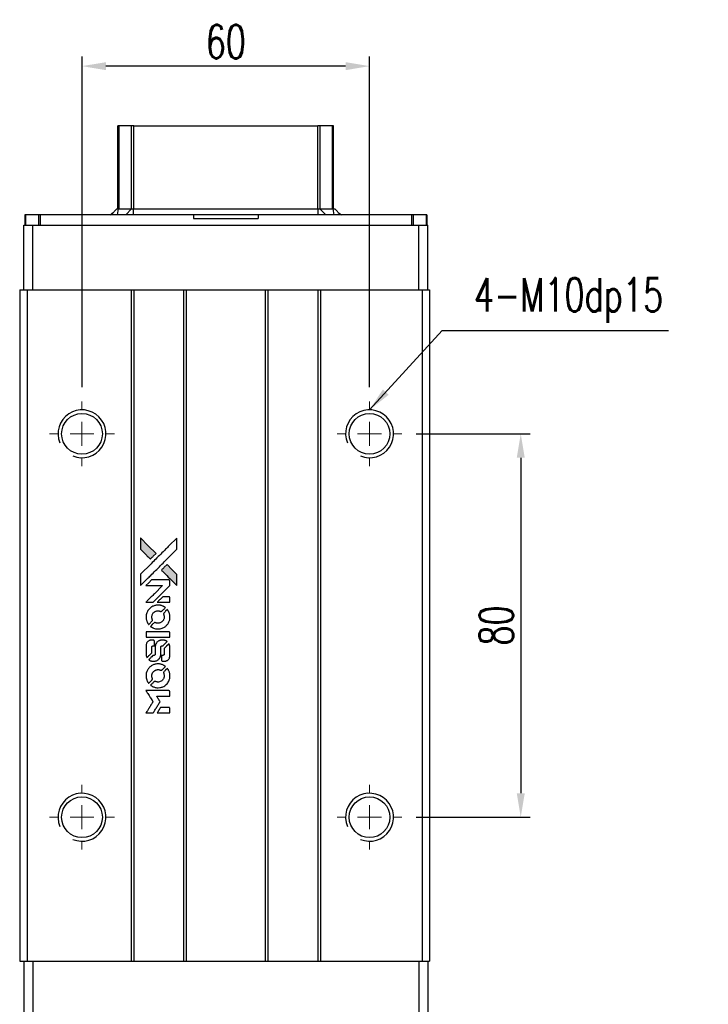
# Model space of a CAD drawing. Header units: millimetres. Extents: x 4 to 542, y 592 to 1051.
# Tile 2 of 3: x 48 to 191, y 845 to 1051. Entities that reach past the tile are written whole.
import ezdxf

# ---------------------------------------------------------------- set-up
doc = ezdxf.new("R2010")
doc.units = ezdxf.units.MM
doc.header["$PDSIZE"] = -1
doc.layers.add('DIM', color=4, linetype='Continuous')
doc.styles.add('DIM-7', font='SIMPLEX.shx', dxfattribs={"width": 0.7, "bigfont": 'chineset.shx'})
doc.dimstyles.new('CNS', dxfattribs={"dimtxt": 3.5, "dimasz": 2.5, "dimexe": 1, "dimexo": 1.5, "dimgap": 0.09, "dimtad": 0, "dimdsep": 46, "dimtxsty": 'DIM-7', "dimcen": 0.09, "dimclrd": 1, "dimclre": 1, "dimclrt": 4, "dimadec": 0, "dimazin": 0, "dimtfac": 1, "dimtix": 1, "dimtmove": 2, "dimatfit": 3, "dimfxl": 1, "dimtvp": 0.971429, "dimtolj": 1, "dimarcsym": 0})

# ---------------------------------------------------------------- blocks, each defined once
blk = doc.blocks.new('SW_CENTERMARKSYMBOL_3')
at = {"color": 0, "linetype": 'Continuous', "lineweight": 18}
for p, q in [((0, 5), (0, 6.75)), ((0, 0), (0, 2.5)), ((-5, 0), (-6.75, 0)), ((0, 0), (-2.5, 0)), ((0, 0), (0, -2.5)), ((0, 0), (2.5, 0)), ((5, 0), (6.75, 0)), ((0, -5), (0, -6.75))]:
    blk.add_line(p, q, dxfattribs=at)
blk = doc.blocks.new('SW_CENTERMARKSYMBOL_4')
at = {"color": 0, "linetype": 'Continuous', "lineweight": 18}
for p, q in [((0, 5), (0, 6.75)), ((0, 0), (0, 2.5)), ((-5, 0), (-6.75, 0)), ((0, 0), (-2.5, 0)), ((0, 0), (0, -2.5)), ((0, 0), (2.5, 0)), ((5, 0), (6.75, 0)), ((0, -5), (0, -6.75))]:
    blk.add_line(p, q, dxfattribs=at)
blk = doc.blocks.new('SW_CENTERMARKSYMBOL_5')
at = {"color": 0, "linetype": 'Continuous', "lineweight": 18}
for p, q in [((0, 5), (0, 6.75)), ((0, 0), (0, 2.5)), ((-5, 0), (-6.75, 0)), ((0, 0), (-2.5, 0)), ((0, 0), (0, -2.5)), ((0, 0), (2.5, 0)), ((5, 0), (6.75, 0)), ((0, -5), (0, -6.75))]:
    blk.add_line(p, q, dxfattribs=at)
blk = doc.blocks.new('SW_CENTERMARKSYMBOL_6')
at = {"color": 0, "linetype": 'Continuous', "lineweight": 18}
for p, q in [((0, 5), (0, 6.75)), ((0, 0), (0, 2.5)), ((-5, 0), (-6.75, 0)), ((0, 0), (-2.5, 0)), ((0, 0), (0, -2.5)), ((0, 0), (2.5, 0)), ((5, 0), (6.75, 0)), ((0, -5), (0, -6.75))]:
    blk.add_line(p, q, dxfattribs=at)
blk = doc.blocks.new('LOGO2')
at = {"linetype": 'Continuous'}
h = blk.add_hatch(color=22, dxfattribs=at)
h.dxf.hatch_style = 1
h.paths.add_polyline_path([(583.53, 1429.73), (583.53, 1428.55), (583.53, 1427.37), (584.56, 1426.35, 0.000288), (584.95, 1425.96, 0.000479), (585.28, 1425.63, 0.000013), (585.58, 1425.34, 0.197177), (585.59, 1425.34, 0.197497), (585.59, 1425.34, 0.00004), (585.76, 1425.51, 0.000834), (585.95, 1425.7, 0.000506), (586.18, 1425.92), (586.76, 1426.5), (585.15, 1428.12)])
h.paths.add_polyline_path([(589.06, 1424.2), (588.47, 1423.62, 0.000476), (588.25, 1423.39, 0.000789), (588.06, 1423.2, 0.000035), (587.89, 1423.03, 0.19758), (587.89, 1423.03, 0.198396), (587.89, 1423.02, 0.000019), (588.12, 1422.79, 0.000582), (588.38, 1422.53, 0.000351), (588.68, 1422.23, 0.000108), (589.98, 1420.93, 0.000692), (590.64, 1420.28, 0.000077), (591.09, 1419.83, 0.197527), (591.11, 1419.82, 0.410181), (591.12, 1419.83, 0.000493), (591.12, 1420.07, 0.002424), (591.12, 1420.41, 0.000529), (591.12, 1420.98), (591.12, 1422.14), (590.09, 1423.17)])
at = {"color": 22}
for points in [[(584.56, 1426.35, 0.000288), (584.95, 1425.96, 0.000479), (585.28, 1425.63, 0.000013), (585.58, 1425.34, 0.197177), (585.59, 1425.34, 0.197497), (585.59, 1425.34, 0.00004), (585.76, 1425.51, 0.000836), (585.95, 1425.7, 0.000505), (586.18, 1425.92), (586.76, 1426.5), (585.15, 1428.12), (583.53, 1429.73), (583.53, 1428.55), (583.53, 1427.37)], [(584.95, 1421.21, -0.000056), (585.66, 1421.92, -0.000021), (586.65, 1422.91, -0.000021), (587.73, 1423.99, -0.000025), (588.75, 1425), (591.12, 1427.37), (591.12, 1428.54), (591.12, 1429.72), (589.52, 1428.13, 0.000274), (588.76, 1427.37, 0.000123), (587.75, 1426.37, 0.000121), (586.69, 1425.31, 0.000165), (585.73, 1424.35), (583.53, 1422.16), (583.53, 1420.98), (583.53, 1419.8)], [(588.68, 1422.23, 0.000108), (589.98, 1420.93, 0.000692), (590.64, 1420.28, 0.000077), (591.09, 1419.83, 0.197527), (591.11, 1419.82, 0.410182), (591.12, 1419.83, 0.000493), (591.12, 1420.07, 0.002424), (591.12, 1420.41, 0.000529), (591.12, 1420.98), (591.12, 1422.14), (590.09, 1423.17), (589.06, 1424.2), (588.47, 1423.62, 0.000476), (588.25, 1423.39, 0.000789), (588.06, 1423.2, 0.000035), (587.89, 1423.03, 0.19758), (587.89, 1423.03, 0.198396), (587.89, 1423.02, 0.000019), (588.12, 1422.79, 0.000582), (588.38, 1422.53, 0.000351)], [(585.41, 1416.31), (586.17, 1416.31), (587.91, 1418.06), (589.66, 1419.81), (589.66, 1420.29, 0.0008), (589.66, 1420.61, 0.010795), (589.65, 1420.72, 0.030495), (589.64, 1420.78, 0.080372), (589.63, 1420.83, 0.03816), (589.6, 1420.87, 0.041799), (589.57, 1420.91, 0.042486), (589.53, 1420.93, 0.042078), (589.49, 1420.96, 0.099276), (589.43, 1420.97, 0.003302), (589.19, 1420.97, 0.002586), (588.77, 1420.98, 0.000204), (587.64, 1420.97), (585.83, 1420.97), (585.25, 1420.39), (584.66, 1419.81), (586.4, 1419.8), (588.14, 1419.79), (586.42, 1418.08, 0.000253), (585.76, 1417.42, 0.000412), (585.2, 1416.87, 0.000041), (584.7, 1416.36, 0.041338), (584.68, 1416.34), (584.66, 1416.31)], [(588.34, 1416.31), (589.66, 1416.31), (589.66, 1416.8), (589.65, 1417.29), (589.62, 1417.35, 0.03146), (589.6, 1417.37, 0.026444), (589.58, 1417.4, 0.026444), (589.55, 1417.42, 0.031457), (589.53, 1417.44), (589.47, 1417.47), (588.82, 1417.48), (588.17, 1417.48), (587.6, 1416.9, 0.000745), (587.38, 1416.68, 0.001228), (587.19, 1416.49, 0.000087), (587.03, 1416.32, 0.195134), (587.03, 1416.32, 0.412117), (587.03, 1416.31, 0.000048), (587.41, 1416.31, 0.00109), (587.84, 1416.31, 0.000653)], [(584.7, 1412.97, 0.023681), (584.73, 1412.76, 0.022402), (584.78, 1412.55, 0.021929), (584.85, 1412.35, 0.020503), (584.94, 1412.15, 0.013745), (585, 1412.03, 0.009767), (585.07, 1411.9, 0.009658), (585.15, 1411.79, 0.027804), (585.21, 1411.71), (585.23, 1411.69), (585.59, 1412.05, 0.002053), (585.77, 1412.23, 0.006738), (585.88, 1412.35, 0.007826), (585.96, 1412.43, 0.063909), (585.99, 1412.47, 0.061532), (586.01, 1412.54, 0.068674), (586.02, 1412.6, 0.052072), (586, 1412.68, 0.019648), (585.97, 1412.79, -0.018366), (585.93, 1412.92, -0.0288), (585.9, 1413.04, -0.029061), (585.89, 1413.16, -0.019155), (585.89, 1413.29, -0.053809), (585.94, 1413.58, -0.058833), (586.04, 1413.85, -0.058566), (586.2, 1414.09, -0.052525), (586.42, 1414.29, -0.044733), (586.61, 1414.4, -0.040573), (586.82, 1414.49, -0.041123), (587.04, 1414.53, -0.04951), (587.25, 1414.54, -0.017369), (587.34, 1414.53, -0.024255), (587.43, 1414.51, -0.023787), (587.52, 1414.49, -0.015798), (587.61, 1414.45, 0.010631), (587.67, 1414.43, 0.033653), (587.71, 1414.42, 0.037806), (587.76, 1414.41, 0.016307), (587.81, 1414.41, 0.068179), (587.92, 1414.43, 0.095747), (588, 1414.47, 0.033418), (588.11, 1414.57, 0.002133), (588.42, 1414.88, 0.001452), (588.59, 1415.06, 0.012393), (588.67, 1415.14, 0.020479), (588.71, 1415.19, 0.344362), (588.71, 1415.21, 0.074287), (588.66, 1415.25, 0.005454), (588.53, 1415.34, 0.008391), (588.39, 1415.42, 0.017097), (588.27, 1415.48, 0.027375), (588.04, 1415.58, 0.02835), (587.8, 1415.66, 0.027723), (587.54, 1415.7, 0.023913), (587.27, 1415.72, 0.027047), (586.94, 1415.72, 0.031685), (586.64, 1415.67, 0.032425), (586.35, 1415.59, 0.031013), (586.07, 1415.47, 0.037914), (585.73, 1415.27, 0.040153), (585.44, 1415.03, 0.039834), (585.18, 1414.74, 0.036173), (584.97, 1414.4, 0.040752), (584.83, 1414.08, 0.035885), (584.73, 1413.71, 0.035491), (584.68, 1413.34, 0.037615)], [(585.71, 1411.22, 0.018008), (585.82, 1411.15, 0.009842), (585.95, 1411.07, 0.009807), (586.1, 1411, 0.015716), (586.22, 1410.94, 0.048467), (586.66, 1410.8, 0.045841), (587.14, 1410.75, 0.046006), (587.61, 1410.78, 0.049638), (588.06, 1410.9, 0.064819), (588.64, 1411.2, 0.06695), (589.11, 1411.65, 0.066691), (589.45, 1412.2, 0.063505), (589.65, 1412.83, 0.03135), (589.66, 1413, 0.010439), (589.67, 1413.24, 0.010391), (589.66, 1413.47, 0.032408), (589.64, 1413.63, 0.015696), (589.61, 1413.82, 0.018095), (589.56, 1414, 0.018551), (589.5, 1414.17, 0.018352), (589.42, 1414.33, 0.015568), (589.37, 1414.44, 0.009832), (589.29, 1414.56, 0.009795), (589.22, 1414.68, 0.023727), (589.16, 1414.76), (589.13, 1414.79), (588.77, 1414.43, 0.001528), (588.57, 1414.23, 0.010022), (588.47, 1414.12, 0.019586), (588.41, 1414.06, 0.061865), (588.38, 1414.01, 0.055054), (588.35, 1413.93, 0.061607), (588.35, 1413.85, 0.048725), (588.36, 1413.76, 0.020221), (588.39, 1413.64, -0.017722), (588.43, 1413.52, -0.02685), (588.45, 1413.4, -0.02759), (588.46, 1413.29, -0.020233), (588.46, 1413.17, -0.04793), (588.43, 1412.93, -0.048386), (588.35, 1412.7, -0.047866), (588.22, 1412.49, -0.044964), (588.06, 1412.3, -0.04333), (587.87, 1412.15, -0.050921), (587.66, 1412.03, -0.051473), (587.43, 1411.97, -0.0459), (587.19, 1411.94, -0.019014), (587.07, 1411.95, -0.024114), (586.96, 1411.96, -0.025081), (586.86, 1411.99, -0.023892), (586.76, 1412.02, 0.008624), (586.68, 1412.05, 0.026486), (586.62, 1412.06, 0.035074), (586.58, 1412.07, 0.02756), (586.52, 1412.07, 0.087163), (586.44, 1412.06, 0.073291), (586.36, 1412.01, 0.028074), (586.25, 1411.91, 0.002594), (585.99, 1411.66), (585.62, 1411.29)], [(587.17, 1409), (589.65, 1409), (589.65, 1409.49), (589.65, 1409.98), (589.63, 1410.04, 0.071429), (589.59, 1410.08, 0.054799), (589.54, 1410.13, 0.053585), (589.48, 1410.16, 0.060698), (589.42, 1410.17, 0.033975), (589.32, 1410.18), (588.05, 1410.18, 0.000726), (586.82, 1410.18, 0.001084), (585.74, 1410.17), (584.68, 1410.17), (584.68, 1409.58), (584.68, 1409)], [(584.69, 1405.36, 0.018538), (584.7, 1405.28, 0.010695), (584.72, 1405.2, 0.01068), (584.74, 1405.11, 0.017678), (584.76, 1405.03, 0.013849), (584.79, 1404.95, 0.011814), (584.83, 1404.86, 0.004513), (584.86, 1404.78, 0.290035), (584.88, 1404.77, 0.196418), (584.88, 1404.78, 0.000124), (585.03, 1404.92, 0.001477), (585.19, 1405.08, 0.000898), (585.38, 1405.27), (585.88, 1405.77), (585.88, 1406.39, -0.001471), (585.88, 1406.86, -0.028714), (585.89, 1407, -0.097073), (585.92, 1407.08, -0.084199), (585.98, 1407.15, -0.042698), (586.02, 1407.18, -0.053912), (586.07, 1407.21, -0.051004), (586.12, 1407.22, -0.032967), (586.18, 1407.22, 0.00807), (586.21, 1407.22, 0.003023), (586.26, 1407.22, 0.002994), (586.31, 1407.23, 0.003629), (586.35, 1407.23), (586.46, 1407.24), (586.46, 1407.71, 0.001618), (586.46, 1407.94, 0.005206), (586.45, 1408.09, 0.00535), (586.45, 1408.19, 0.060675), (586.44, 1408.24, 0.048484), (586.43, 1408.26, 0.02389), (586.42, 1408.29, 0.022812), (586.4, 1408.31, 0.02462), (586.38, 1408.34, 0.061781), (586.32, 1408.39, 0.080179), (586.25, 1408.41, 0.048561), (586.16, 1408.43, 0.010021), (585.99, 1408.43, 0.016602), (585.77, 1408.42, 0.031409), (585.6, 1408.4, 0.036474), (585.44, 1408.36, 0.03439), (585.29, 1408.29, 0.065928), (585.06, 1408.13, 0.069066), (584.88, 1407.91, 0.065697), (584.75, 1407.64, 0.051559), (584.69, 1407.33, 0.020904), (584.69, 1407.16, 0.000451), (584.68, 1406.34, 0.000419), (584.68, 1405.52, 0.022759)], [(585.33, 1404.27, 0.023289), (585.45, 1404.2, 0.026845), (585.57, 1404.13, 0.026047), (585.7, 1404.09, 0.019751), (585.85, 1404.04, 0.013249), (585.93, 1404.03, 0.025169), (586, 1404.02, 0.016532), (586.08, 1404.01, 0.002937), (586.24, 1404.01, 0.003317), (586.38, 1404.01, 0.011808), (586.47, 1404.02, 0.01777), (586.53, 1404.02, 0.021476), (586.6, 1404.03, 0.04325), (586.86, 1404.12, 0.045753), (587.1, 1404.24, 0.04649), (587.31, 1404.41, 0.047672), (587.49, 1404.61, 0.025315), (587.54, 1404.69, 0.015208), (587.6, 1404.8, 0.01512), (587.65, 1404.91, 0.022488), (587.69, 1405.01, 0.027857), (587.73, 1405.17, 0.034138), (587.75, 1405.32, 0.014286), (587.76, 1405.55, 0.00124), (587.76, 1406.13, -0.00103), (587.76, 1406.49, -0.002552), (587.76, 1406.75, -0.001594), (587.76, 1406.95, -0.047676), (587.77, 1407, -0.085307), (587.8, 1407.09, -0.097789), (587.87, 1407.15, -0.085947), (587.95, 1407.2, -0.051339), (588.07, 1407.22, 0.014634), (588.11, 1407.22, 0.015028), (588.15, 1407.23, 0.014927), (588.18, 1407.24, 0.059415), (588.2, 1407.24, 0.070595), (588.24, 1407.27, 0.00028), (588.66, 1407.69, 0.000111), (589.08, 1408.11, 0.200239), (589.09, 1408.13, 0.268906), (589.09, 1408.14, 0.001866), (588.98, 1408.2, 0.007532), (588.88, 1408.25, 0.017818), (588.81, 1408.29, 0.013256), (588.72, 1408.32, 0.011636), (588.63, 1408.35, 0.011528), (588.54, 1408.38, 0.012303), (588.45, 1408.4, 0.0423), (588.31, 1408.42, 0.013657), (588.1, 1408.42, 0.013857), (587.89, 1408.42, 0.037428), (587.74, 1408.4, 0.014927), (587.64, 1408.37, 0.0122), (587.53, 1408.34, 0.012518), (587.43, 1408.3, 0.023062), (587.36, 1408.27, 0.065961), (587.08, 1408.08, 0.06055), (586.85, 1407.82, 0.059676), (586.68, 1407.51, 0.060497), (586.6, 1407.16, 0.025683), (586.59, 1407.09, 0.001528), (586.59, 1406.87, 0.002124), (586.59, 1406.59, 0.001173), (586.59, 1406.25, -0.000809), (586.58, 1405.65, -0.017164), (586.58, 1405.48, -0.063931), (586.56, 1405.38, -0.108429), (586.52, 1405.31, -0.052941), (586.47, 1405.28, -0.063675), (586.42, 1405.25, -0.050562), (586.36, 1405.24, -0.020337), (586.27, 1405.23, 0.009897), (586.22, 1405.22, 0.016482), (586.17, 1405.22, 0.019019), (586.14, 1405.21, 0.06043), (586.11, 1405.2, 0.076267), (586.06, 1405.16, 0.00054), (585.68, 1404.77, 0.000307), (585.28, 1404.37, 0.142594), (585.26, 1404.34, 0.232419), (585.27, 1404.33, 0.022995), (585.28, 1404.31, 0.024627), (585.31, 1404.29, 0.015407)], [(587.91, 1404.2, 0.065483), (587.94, 1404.15, 0.053271), (587.98, 1404.1, 0.052018), (588.04, 1404.05, 0.0556), (588.1, 1404.02, 0.036839), (588.14, 1404.01, 0.026922), (588.18, 1404.01, 0.016905), (588.25, 1404, 0.004317), (588.35, 1404, 0.016369), (588.56, 1404.01, 0.029936), (588.74, 1404.03, 0.03418), (588.89, 1404.07, 0.031327), (589.04, 1404.14, 0.046935), (589.23, 1404.25, 0.054053), (589.38, 1404.39, 0.053701), (589.5, 1404.56, 0.045364), (589.58, 1404.76, 0.032479), (589.63, 1404.94, 0.03386), (589.65, 1405.12, 0.013578), (589.66, 1405.4, 0.001155), (589.66, 1406.13, 0.000413), (589.65, 1406.75, 0.005008), (589.65, 1406.99, 0.013199), (589.64, 1407.13, 0.033956), (589.63, 1407.22, 0.013909), (589.6, 1407.32, 0.010864), (589.57, 1407.43, 0.010938), (589.54, 1407.53, 0.028702), (589.51, 1407.6), (589.48, 1407.65), (588.97, 1407.15), (588.46, 1406.65), (588.46, 1406.06, -0.001504), (588.46, 1405.81, -0.00328), (588.46, 1405.62, -0.001901), (588.46, 1405.47, -0.061333), (588.45, 1405.43, -0.063621), (588.43, 1405.38, -0.048633), (588.4, 1405.33, -0.046769), (588.35, 1405.29, -0.047961), (588.3, 1405.26, -0.02678), (588.25, 1405.24, -0.050957), (588.22, 1405.23, -0.029398), (588.17, 1405.22, -0.00401), (588.06, 1405.22), (587.89, 1405.21), (587.89, 1404.74, 0.001061), (587.89, 1404.46, 0.009147), (587.89, 1404.33, 0.020721), (587.9, 1404.26, 0.051619)], [(584.7, 1400.71, 0.024131), (584.73, 1400.49, 0.022344), (584.78, 1400.28, 0.021883), (584.86, 1400.06, 0.020884), (584.95, 1399.85, 0.010669), (585.01, 1399.74, 0.010389), (585.08, 1399.62, 0.010913), (585.15, 1399.51, 0.022227), (585.2, 1399.44), (585.23, 1399.41), (585.6, 1399.78, 0.002452), (585.74, 1399.93, 0.003628), (585.87, 1400.06, 0.001662), (585.97, 1400.17, 0.070159), (585.99, 1400.2, 0.047671), (586, 1400.22, 0.018624), (586.01, 1400.25, 0.017921), (586.01, 1400.29, 0.018804), (586.01, 1400.32, 0.018255), (586.02, 1400.37, 0.041312), (586.01, 1400.41, 0.037164), (586, 1400.44, 0.012342), (585.98, 1400.49, -0.015101), (585.94, 1400.62, -0.035998), (585.91, 1400.72, -0.033244), (585.9, 1400.82, -0.011249), (585.9, 1400.97, -0.004059), (585.9, 1401.1, -0.019693), (585.9, 1401.17, -0.027943), (585.91, 1401.22, -0.014411), (585.93, 1401.3, -0.033089), (585.98, 1401.46, -0.033887), (586.06, 1401.62, -0.034021), (586.16, 1401.77, -0.033942), (586.28, 1401.9, -0.02816), (586.42, 1402.01, -0.035032), (586.56, 1402.11, -0.035269), (586.71, 1402.18, -0.029196), (586.87, 1402.23, -0.037862), (587.07, 1402.27, -0.043657), (587.25, 1402.27, -0.043064), (587.44, 1402.24, -0.035184), (587.63, 1402.18, 0.033699), (587.72, 1402.15, 0.052815), (587.8, 1402.14, 0.059167), (587.88, 1402.14, 0.058972), (587.95, 1402.17, 0.059208), (588.01, 1402.2, 0.021125), (588.08, 1402.26, 0.008691), (588.2, 1402.38, 0.000851), (588.47, 1402.66, 0.001873), (588.61, 1402.8, 0.013884), (588.68, 1402.87, 0.022355), (588.71, 1402.92, 0.341453), (588.71, 1402.93, 0.073011), (588.67, 1402.97, 0.004587), (588.54, 1403.06, 0.00748), (588.4, 1403.14, 0.016837), (588.29, 1403.2, 0.028606), (588.03, 1403.31, 0.031352), (587.77, 1403.39, 0.031004), (587.5, 1403.44, 0.0268), (587.21, 1403.45, 0.026698), (586.9, 1403.44, 0.03002), (586.6, 1403.39, 0.030357), (586.32, 1403.31, 0.028554), (586.05, 1403.19, 0.062944), (585.53, 1402.85, 0.062206), (585.12, 1402.39, 0.062448), (584.83, 1401.84, 0.064355), (584.69, 1401.25, 0.017377), (584.69, 1401.13, 0.008369), (584.68, 1400.98, 0.008367), (584.69, 1400.82, 0.01757)], [(585.71, 1398.95, 0.064158), (586.28, 1398.64, 0.06356), (586.92, 1398.49, 0.064004), (587.57, 1398.5, 0.066747), (588.19, 1398.68, 0.04321), (588.58, 1398.89, 0.044737), (588.91, 1399.17, 0.044901), (589.2, 1399.49, 0.044184), (589.42, 1399.87, 0.026293), (589.54, 1400.15, 0.033344), (589.62, 1400.43, 0.033227), (589.66, 1400.71, 0.025815), (589.67, 1401.02, 0.023119), (589.65, 1401.32, 0.031044), (589.6, 1401.58, 0.031337), (589.52, 1401.84, 0.024258), (589.4, 1402.11, 0.015622), (589.35, 1402.2, 0.008495), (589.28, 1402.31, 0.008415), (589.21, 1402.42, 0.020814), (589.16, 1402.49), (589.13, 1402.53), (588.77, 1402.17, 0.002843), (588.5, 1401.9, 0.033917), (588.41, 1401.79, 0.087906), (588.36, 1401.71, 0.073302), (588.35, 1401.61, 0.022047), (588.35, 1401.56, 0.026465), (588.36, 1401.52, 0.022233), (588.37, 1401.47, 0.009985), (588.39, 1401.4, -0.039011), (588.45, 1401.17, -0.044398), (588.46, 1400.95, -0.045096), (588.44, 1400.72, -0.04265), (588.38, 1400.5, -0.071154), (588.21, 1400.19, -0.068827), (587.96, 1399.94, -0.068713), (587.64, 1399.76, -0.070507), (587.3, 1399.68, -0.028605), (587.15, 1399.67, -0.031418), (587.01, 1399.69, -0.031044), (586.86, 1399.72, -0.02668), (586.72, 1399.76, 0.038913), (586.63, 1399.79, 0.043732), (586.55, 1399.8, 0.047754), (586.47, 1399.8, 0.075756), (586.41, 1399.78, 0.07294), (586.37, 1399.76, 0.003456), (586.27, 1399.67, 0.005023), (586.15, 1399.55, 0.002422), (585.99, 1399.39, 0.000819), (585.85, 1399.25, 0.001349), (585.73, 1399.13, 0.0001), (585.62, 1399.02, 0.205335), (585.62, 1399.02, 0.219821), (585.62, 1399.01, 0.002494), (585.65, 1399, 0.007089), (585.67, 1398.98, 0.004494)], [(585.42, 1393.22), (586.17, 1393.22), (586.3, 1393.42, -0.000297), (586.38, 1393.55, -0.000037), (586.55, 1393.82, -0.000043), (586.75, 1394.15, -0.000036), (586.96, 1394.5, 0.000044), (587.17, 1394.84, 0.000063), (587.36, 1395.14, 0.000035), (587.51, 1395.4, 0.0009), (587.55, 1395.47), (587.62, 1395.57), (587.53, 1395.7, 0.001175), (587.49, 1395.78, 0.000208), (587.4, 1395.92, 0.000225), (587.3, 1396.09, 0.000203), (587.19, 1396.26, -0.000711), (587.09, 1396.42, -0.001119), (587, 1396.56, -0.000263), (586.92, 1396.69, -0.04589), (586.91, 1396.7, -0.519312), (586.92, 1396.71, -0.001914), (587.12, 1396.72, -0.003124), (587.46, 1396.72, -0.000285), (588.28, 1396.72), (589.66, 1396.72), (589.66, 1397.2, 0.001727), (589.66, 1397.54, 0.025279), (589.65, 1397.67, 0.073886), (589.63, 1397.74, 0.07426), (589.6, 1397.8, 0.03264), (589.58, 1397.81, 0.01784), (589.56, 1397.83, 0.017712), (589.54, 1397.85, 0.026854), (589.52, 1397.86), (589.47, 1397.89), (587.07, 1397.89), (584.67, 1397.89), (584.68, 1397.87, -0.004595), (584.7, 1397.85, -0.00016), (584.74, 1397.77, -0.000298), (584.8, 1397.69, -0.000208), (584.86, 1397.59, 0.000986), (585.03, 1397.3, 0.00025), (585.32, 1396.84, 0.000268), (585.63, 1396.35, 0.000436), (585.9, 1395.93, -0.002932), (585.98, 1395.79, -0.004718), (586.06, 1395.67, -0.001113), (586.12, 1395.57, -0.227179), (586.12, 1395.55, -0.045982), (586.11, 1395.54, -0.000145), (586.03, 1395.4, -0.000825), (585.93, 1395.24, -0.000517), (585.81, 1395.06, 0.000056), (585.42, 1394.42, 0.000289), (585.2, 1394.07, 0.000481), (585.04, 1393.81, 0.000418), (584.87, 1393.54), (584.67, 1393.22)], [(588.34, 1393.22), (589.66, 1393.22), (589.66, 1393.7, 0.000842), (589.66, 1394, 0.010591), (589.66, 1394.12, 0.028995), (589.65, 1394.18, 0.069543), (589.64, 1394.23, 0.051063), (589.61, 1394.27, 0.039932), (589.57, 1394.31, 0.039414), (589.53, 1394.35, 0.045845), (589.49, 1394.37, 0.094811), (589.44, 1394.39, 0.007124), (589.31, 1394.39, 0.004713), (589.09, 1394.39, 0.000534), (588.59, 1394.39), (587.73, 1394.39), (587.65, 1394.27, 0.000828), (587.44, 1393.92, 0.000879), (587.22, 1393.57, 0.000048), (587.02, 1393.23, 0.137596), (587.01, 1393.22, 0.413028), (587.02, 1393.22, 0.000016), (587.4, 1393.22, 0.000623), (587.83, 1393.22, 0.000374)]]:
    blk.add_lwpolyline(points, format="xyb", close=True, dxfattribs=at)
blk = doc.blocks.new('*D37')
at = {"color": 7, "lineweight": -2}
for p, q in [((130.29, 964.26), (154.08, 964.26)), ((152.08, 959.26), (152.08, 889.26)), ((130.29, 884.26), (154.08, 884.26))]:
    blk.add_line(p, q, dxfattribs=at)
at = {"color": 7}
for points in [[(151.25, 959.26), (152.92, 959.26), (152.08, 964.26)], [(151.25, 889.26), (152.92, 889.26), (152.08, 884.26)]]:
    blk.add_solid(points, dxfattribs=at)
at = {"layer": 'DEFPOINTS', "color": 0}
for p in [(127.29, 964.26), (127.29, 884.26), (152.08, 884.26)]:
    blk.add_point(p, dxfattribs=at)
at = {"color": 7, "insert": (146.98, 924.26), "char_height": 7, "attachment_point": 5, "rotation": 90, "style": 'DIM-7'}
blk.add_mtext('\\A1;80', dxfattribs=at)
blk = doc.blocks.new('*D38')
at = {"color": 7, "lineweight": -2}
for p, q in [((60.54, 974.01), (60.54, 1042.97)), ((120.54, 974.01), (120.54, 1042.97)), ((115.54, 1040.97), (65.54, 1040.97))]:
    blk.add_line(p, q, dxfattribs=at)
at = {"color": 7}
for points in [[(65.54, 1041.8), (65.54, 1040.13), (60.54, 1040.97)], [(115.54, 1041.8), (115.54, 1040.13), (120.54, 1040.97)]]:
    blk.add_solid(points, dxfattribs=at)
at = {"layer": 'DEFPOINTS', "color": 0}
for p in [(60.54, 1040.97), (60.54, 971.01), (120.54, 971.01)]:
    blk.add_point(p, dxfattribs=at)
at = {"color": 7, "insert": (90.54, 1046.07), "char_height": 7, "attachment_point": 5, "style": 'DIM-7'}
blk.add_mtext('\\A1;60', dxfattribs=at)

msp = doc.modelspace()

# ---------------------------------------------------------------- linework, layer by layer
at = {"color": 7, "linetype": 'Continuous', "lineweight": 25}
for p, q in [((68.037, 1011.164), (68.037, 1028.512)), ((68.277, 1011.164), (68.277, 1028.512)), ((70.853, 1011.164), (70.853, 1028.512)), ((71.347, 1028.512), (109.728, 1028.512)), ((71.347, 1011.164), (71.347, 1028.512)), ((109.728, 1011.164), (109.728, 1028.512)), ((110.222, 1011.164), (110.222, 1028.512)), ((112.798, 1011.164), (112.798, 1028.512)), ((113.037, 1011.164), (113.037, 1028.512)), ((66.596, 1009.964), (67.796, 1011.164)), ((67.796, 1011.164), (68.133, 1011.164)), ((67.945, 1009.964), (68.133, 1011.164)), ((68.133, 1011.164), (70.884, 1011.164)), ((69.686, 1009.964), (70.884, 1011.164)), ((70.884, 1011.164), (71.283, 1011.164)), ((71.283, 1009.964), (71.283, 1011.164)), ((71.283, 1011.164), (109.792, 1011.164)), ((109.792, 1009.964), (109.792, 1011.164)), ((109.792, 1011.164), (110.191, 1011.164)), ((111.389, 1009.964), (110.191, 1011.164)), ((110.191, 1011.164), (112.942, 1011.164)), ((113.13, 1009.964), (112.942, 1011.164)), ((112.942, 1011.164), (113.279, 1011.164)), ((114.479, 1009.964), (113.279, 1011.164)), ((48.587, 1009.964), (48.587, 1007.764)), ((48.734, 1009.964), (48.587, 1009.964)), ((48.734, 1009.964), (48.734, 1007.764)), ((51.441, 1009.964), (48.734, 1009.964)), ((51.441, 1009.964), (51.441, 1007.764)), ((51.795, 1009.964), (51.441, 1009.964)), ((51.795, 1009.964), (51.795, 1007.764)), ((83.787, 1009.964), (51.795, 1009.964)), ((66.399, 1009.964), (67.072, 1010.44)), ((83.787, 1009.964), (83.787, 1009.164)), ((97.287, 1009.964), (83.787, 1009.964)), ((83.787, 1009.164), (97.287, 1009.164)), ((97.287, 1009.964), (97.287, 1009.164)), ((129.28, 1009.964), (97.287, 1009.964)), ((114.003, 1010.44), (114.676, 1009.964)), ((129.28, 1009.964), (129.28, 1007.764)), ((129.634, 1009.964), (129.28, 1009.964)), ((129.634, 1009.964), (129.634, 1007.764)), ((132.341, 1009.964), (129.634, 1009.964)), ((132.341, 1009.964), (132.341, 1007.764)), ((132.487, 1009.964), (132.341, 1009.964)), ((132.487, 1009.964), (132.487, 1007.764)), ((48.387, 994.264), (48.387, 1007.764)), ((48.387, 1007.764), (50.288, 1007.764)), ((50.288, 994.264), (50.288, 1007.764)), ((50.288, 1007.764), (130.787, 1007.764)), ((130.787, 994.264), (130.787, 1007.764)), ((130.787, 1007.764), (132.687, 1007.764)), ((132.687, 994.264), (132.687, 1007.764)), ((47.537, 994.264), (47.537, 854.264)), ((47.537, 994.264), (49.087, 994.264)), ((49.087, 994.264), (49.087, 854.264)), ((49.087, 994.264), (70.787, 994.264)), ((70.787, 994.264), (70.787, 854.264)), ((70.787, 994.264), (71.337, 994.264)), ((71.337, 994.264), (71.337, 854.264)), ((71.337, 994.264), (81.737, 994.264)), ((81.737, 994.264), (81.737, 854.264)), ((81.737, 994.264), (82.287, 994.264)), ((82.287, 994.264), (82.287, 854.264)), ((82.287, 994.264), (98.787, 994.264)), ((98.787, 994.264), (98.787, 854.264)), ((98.787, 994.264), (99.337, 994.264)), ((99.337, 994.264), (99.337, 854.264)), ((99.337, 994.264), (109.737, 994.264)), ((109.737, 994.264), (109.737, 854.264)), ((109.737, 994.264), (110.287, 994.264)), ((110.287, 994.264), (110.287, 854.264)), ((110.287, 994.264), (131.487, 994.264)), ((131.487, 994.264), (131.487, 854.264)), ((131.487, 994.264), (133.037, 994.264)), ((133.037, 994.264), (133.037, 854.264)), ((47.537, 854.264), (49.087, 854.264)), ((48.387, 854.264), (48.387, 840.764)), ((49.087, 854.264), (70.787, 854.264)), ((50.288, 854.264), (50.288, 840.764)), ((70.787, 854.264), (71.337, 854.264)), ((71.337, 854.264), (81.737, 854.264)), ((81.737, 854.264), (82.287, 854.264)), ((82.287, 854.264), (98.787, 854.264)), ((98.787, 854.264), (99.337, 854.264)), ((99.337, 854.264), (109.737, 854.264)), ((109.737, 854.264), (110.287, 854.264)), ((110.287, 854.264), (131.487, 854.264)), ((130.787, 854.264), (130.787, 840.764)), ((131.487, 854.264), (133.037, 854.264)), ((132.687, 854.264), (132.687, 840.764))]:
    msp.add_line(p, q, dxfattribs=at)
for centre in [(60.537, 964.264), (120.537, 964.264), (60.537, 884.264), (120.537, 884.264)]:
    msp.add_circle(centre, 4.25, dxfattribs=at)
for centre in [(60.537, 964.264), (120.537, 964.264), (60.537, 884.264), (120.537, 884.264)]:
    msp.add_arc(centre, 5, 247.5, 202.5)
for points, knots in [([(68.277, 1028.512), (68.215, 1028.512), (68.15, 1028.512), (68.06, 1028.512), (68.037, 1028.512), (68.037, 1028.512)], [0, 0, 0, 0, 0.5, 0.5, 1, 1, 1, 1]), ([(70.853, 1028.512), (70.806, 1028.512), (70.712, 1028.512), (70.423, 1028.512), (70.227, 1028.512), (69.755, 1028.512), (69.48, 1028.512), (68.893, 1028.512), (68.583, 1028.512), (68.277, 1028.512)], [0, 0, 0, 0, 0.25, 0.25, 0.5, 0.5, 0.75, 0.75, 1, 1, 1, 1]), ([(71.347, 1028.512), (71.293, 1028.512), (71.235, 1028.512), (71.123, 1028.512), (71.068, 1028.512), (70.975, 1028.512), (70.936, 1028.512), (70.879, 1028.512), (70.861, 1028.512), (70.853, 1028.512)], [0, 0, 0, 0, 0.25, 0.25, 0.5, 0.5, 0.75, 0.75, 1, 1, 1, 1]), ([(110.222, 1028.512), (110.214, 1028.512), (110.196, 1028.512), (110.139, 1028.512), (110.1, 1028.512), (110.007, 1028.512), (109.952, 1028.512), (109.84, 1028.512), (109.782, 1028.512), (109.728, 1028.512)], [0, 0, 0, 0, 0.25, 0.25, 0.5, 0.5, 0.75, 0.75, 1, 1, 1, 1]), ([(112.798, 1028.512), (112.492, 1028.512), (112.182, 1028.512), (111.595, 1028.512), (111.32, 1028.512), (110.848, 1028.512), (110.652, 1028.512), (110.363, 1028.512), (110.269, 1028.512), (110.222, 1028.512)], [0, 0, 0, 0, 0.25, 0.25, 0.5, 0.5, 0.75, 0.75, 1, 1, 1, 1]), ([(113.037, 1028.512), (113.037, 1028.512), (113.015, 1028.512), (112.925, 1028.512), (112.86, 1028.512), (112.798, 1028.512)], [0, 0, 0, 0, 0.5, 0.5, 1, 1, 1, 1])]:
    msp.add_open_spline(points, degree=3, knots=knots, dxfattribs=at)

# ---------------------------------------------------------------- block references
at = {"color": 7, "linetype": 'Continuous', "lineweight": 0}
for name, p in [('SW_CENTERMARKSYMBOL_3', (60.537, 964.264)), ('SW_CENTERMARKSYMBOL_5', (120.537, 964.264)), ('SW_CENTERMARKSYMBOL_4', (60.537, 884.264)), ('SW_CENTERMARKSYMBOL_6', (120.537, 884.264))]:
    msp.add_blockref(name, p, dxfattribs=at)
at = {"layer": 'DIM'}
msp.add_blockref('LOGO2', (-510.781, -487.202), dxfattribs=at)

# ---------------------------------------------------------------- texts
at = {"layer": 'DIM', "color": 0, "insert": (142.313, 987.429), "char_height": 7, "attachment_point": 7, "style": 'DIM-7'}
msp.add_mtext('\\A1;4-M10dp15', dxfattribs=at)

# ---------------------------------------------------------------- dimensions: what is measured, and where the dimension line sits
at = {"color": 0}
dim = msp.add_linear_dim(base=(60.537, 1040.966), p1=(120.537, 971.014), p2=(60.537, 971.014), dimstyle='CNS', override={"dimscale": 2, "dimgap": 0.8, "dimtad": 1, "dimclrd": 7, "dimclre": 7, "dimclrt": 7, "dimadec": 2, "dimazin": 2, "dimtmove": 1}, dxfattribs=at)
dim.commit()
dim.dimension.update_dxf_attribs({"geometry": '*D38', "text_midpoint": (90.537, 1046.066)})
dim = msp.add_linear_dim(base=(152.084, 884.264), p1=(127.287, 964.264), p2=(127.287, 884.264), angle=90, dimstyle='CNS', override={"dimscale": 2, "dimgap": 0.8, "dimtad": 1, "dimclrd": 7, "dimclre": 7, "dimclrt": 7, "dimadec": 2, "dimazin": 2, "dimtmove": 1}, dxfattribs=at)
dim.commit()
dim.dimension.update_dxf_attribs({"geometry": '*D37', "text_midpoint": (146.984, 924.264)})

# ---------------------------------------------------------------- leaders
at = {"layer": 'DIM', "color": 0, "annotation_type": 0, "has_hookline": 1, "hookline_direction": 0, "text_width": 40.6}
msp.add_leader([(120.537, 969.264), (135.713, 985.829), (140.713, 985.829)], dimstyle='CNS', override={"dimscale": 2, "dimgap": 0.8, "dimtad": 1, "dimclrd": 7, "dimclre": 4, "dimtmove": 1}, dxfattribs=at)

doc.saveas('drawing.dxf')
